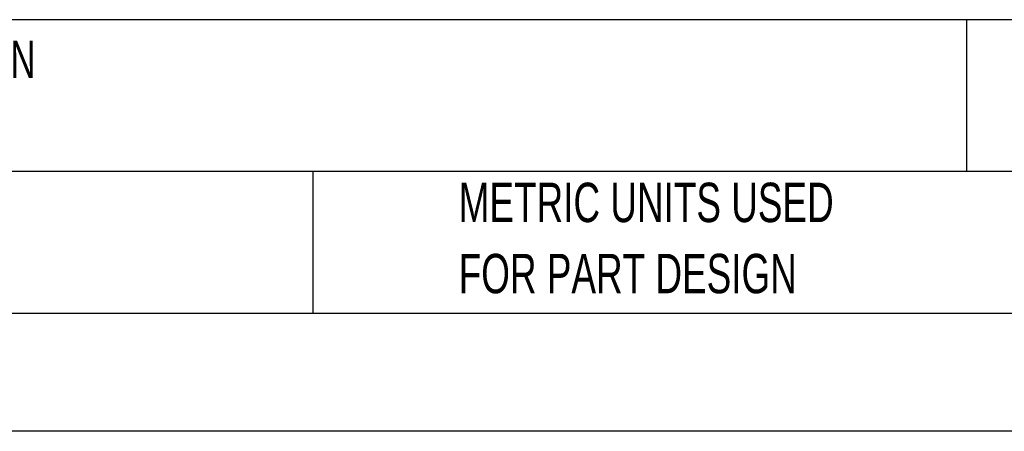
# Model space of a CAD drawing. Header units: millimetres. Extents: x 0 to 279, y 0 to 216.
# Tile 3 of 6: x 105 to 158, y 0 to 22. Entities that reach past the tile are written whole.
import ezdxf

# ---------------------------------------------------------------- set-up
doc = ezdxf.new("R2010")
doc.units = ezdxf.units.MM
doc.linetypes.add('CENTERX2', pattern=[20.32, 12.7, -2.54, 2.54, -2.54])
doc.layers.add('TEXT', color=140, linetype='Continuous', lineweight=25)
doc.styles.add('SLDTEXTSTYLE0', font='TXT', dxfattribs={"width": 0.7})

# ---------------------------------------------------------------- blocks, each defined once
blk = doc.blocks.new('SW_NOTE_0')
at = {"layer": 'TEXT', "color": 0, "linetype": 'CENTERX2', "lineweight": 18, "char_height": 2, "attachment_point": 1, "style": 'SLDTEXTSTYLE0'}
for s, insert in [('EVER MOTION SOLUTIONS CONTROL SIGNAL CONNECTOR, REPLACEMENT. FOR USE WITH EVER MOTION', (0, 2.578)), ('SOLUTIONS LW3A9030N2A1-00 MICROSTEPPING DRIVE', (0, -0.422))]:
    blk.add_mtext(s, dxfattribs=dict(at, insert=insert))
blk = doc.blocks.new('SW_NOTE_0_3')
at = {"layer": 'TEXT', "color": 0, "linetype": 'CENTERX2', "lineweight": 18, "char_height": 2.11667, "attachment_point": 1, "style": 'SLDTEXTSTYLE0'}
for s, insert in [('PART DIMENSIONS MAY DIFFER SLIGHTLY', (0, 2.729)), ("DUE TO MANUFACTURER'S VARIANCES", (0, -1.094))]:
    blk.add_mtext(s, dxfattribs=dict(at, insert=insert))
blk = doc.blocks.new('SW_NOTE_0_6')
at = {"layer": 'TEXT', "color": 0, "linetype": 'CENTERX2', "lineweight": 18, "char_height": 2.11667, "attachment_point": 1, "style": 'SLDTEXTSTYLE0'}
for s, insert in [('METRIC UNITS USED', (0, 2.729)), ('FOR PART DESIGN', (0, -1.094))]:
    blk.add_mtext(s, dxfattribs=dict(at, insert=insert))

msp = doc.modelspace()

# ---------------------------------------------------------------- linework, layer by layer
at = {"color": 7, "linetype": 'Continuous'}
msp.add_line((279.402, 0.003), (0.002, 0.003), dxfattribs=at)
at = {"layer": 'TEXT'}
for p, q in [((273.05, 22.126), (6.35, 22.126)), ((155.759, 22.126), (155.759, 13.97)), ((273.05, 13.97), (6.35, 13.97)), ((120.646, 13.97), (120.646, 6.35)), ((6.35, 6.35), (273.05, 6.35))]:
    msp.add_line(p, q, dxfattribs=at)

# ---------------------------------------------------------------- block references
at = {"layer": 'TEXT', "linetype": 'CENTERX2', "lineweight": 18}
for name, p in [('SW_NOTE_0', (8.284, 18.416)), ('SW_NOTE_0_3', (55.119, 10.635)), ('SW_NOTE_0_6', (128.478, 10.635))]:
    msp.add_blockref(name, p, dxfattribs=at)

doc.saveas('drawing.dxf')
